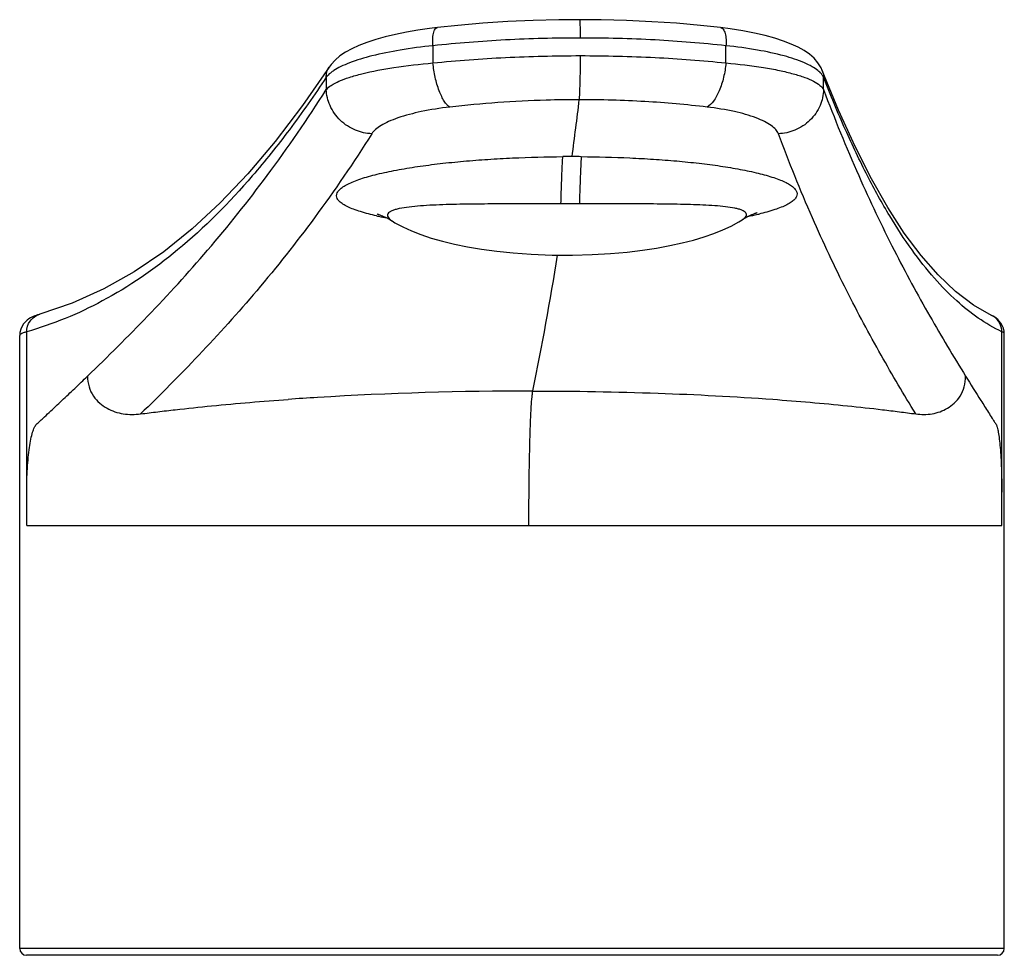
# Model space of a CAD drawing. Header units: millimetres. Extents: x 73 to 388, y 38 to 444.
# Tile 5 of 6: x 77 to 120, y 403 to 444. Entities that reach past the tile are written whole.
import ezdxf

# ---------------------------------------------------------------- set-up
doc = ezdxf.new("R2010")
doc.units = ezdxf.units.MM
doc.header["$LTSCALE"] = 30.734
doc.layers.get('0').update_dxf_attribs({"linetype": 'CONTINUOUS'})

msp = doc.modelspace()

# ---------------------------------------------------------------- linework, layer by layer
at = {"color": 7, "linetype": 'CONTINUOUS'}
for p, q in [((94.872, 443.594), (94.872, 443.594)), ((107.23, 443.593), (107.23, 443.593)), ((90.138, 441.863), (90.139, 441.864)), ((112.392, 439.989), (111.681, 441.716)), ((111.681, 441.716), (111.681, 441.716)), ((92.239, 435.451), (92.24, 435.45)), ((92.24, 435.45), (92.24, 435.451)), ((92.242, 435.45), (92.249, 435.447)), ((92.249, 435.447), (92.261, 435.443)), ((92.261, 435.443), (92.277, 435.438)), ((92.277, 435.438), (92.295, 435.431)), ((92.295, 435.431), (92.316, 435.424)), ((92.316, 435.424), (92.339, 435.415)), ((92.339, 435.415), (92.363, 435.406)), ((92.363, 435.406), (92.388, 435.397)), ((92.388, 435.397), (92.414, 435.386)), ((92.414, 435.386), (92.441, 435.376)), ((92.441, 435.376), (92.467, 435.365)), ((92.467, 435.365), (92.493, 435.354)), ((92.493, 435.354), (92.519, 435.343)), ((92.519, 435.343), (92.544, 435.333)), ((92.544, 435.333), (92.569, 435.322)), ((92.569, 435.322), (92.593, 435.311)), ((92.593, 435.311), (92.616, 435.301)), ((92.616, 435.301), (92.638, 435.291)), ((92.669, 435.276), (92.688, 435.267)), ((92.688, 435.267), (92.705, 435.258)), ((92.826, 435.191), (92.843, 435.18)), ((92.843, 435.18), (92.884, 435.153)), ((108.184, 435.2), (108.241, 435.239)), ((108.184, 435.2), (108.184, 435.2)), ((108.392, 435.326), (108.413, 435.337)), ((108.413, 435.337), (108.436, 435.348)), ((108.436, 435.348), (108.461, 435.359)), ((108.461, 435.359), (108.486, 435.372)), ((108.486, 435.372), (108.513, 435.384)), ((108.513, 435.384), (108.541, 435.397)), ((108.541, 435.397), (108.57, 435.409)), ((108.57, 435.409), (108.6, 435.422)), ((108.6, 435.422), (108.631, 435.435)), ((108.631, 435.435), (108.661, 435.448)), ((108.661, 435.448), (108.692, 435.46)), ((108.692, 435.46), (108.721, 435.472)), ((108.721, 435.472), (108.749, 435.483)), ((108.749, 435.483), (108.774, 435.492)), ((108.774, 435.492), (108.796, 435.501)), ((108.796, 435.501), (108.815, 435.507)), ((92.884, 435.153), (92.896, 435.145)), ((119.072, 431.023), (119.073, 431.023)), ((119.62, 430.325), (119.59, 430.459)), ((76.639, 430.273), (76.629, 430.144)), ((76.629, 403.37), (76.629, 430.144)), ((76.674, 430.416), (76.639, 430.273)), ((119.629, 430.205), (119.62, 430.325)), ((119.629, 403.37), (119.629, 430.206)), ((76.969, 421.841), (97.047, 421.841)), ((100.681, 421.841), (119.5, 421.841)), ((119.329, 403.07), (76.929, 403.07))]:
    msp.add_line(p, q, dxfattribs=at)
at = {"color": 9, "linetype": 'CONTINUOUS'}
for p, q in [((94.677, 442.799), (94.677, 442.047)), ((107.473, 442.047), (107.473, 442.799)), ((90.018, 441.423), (90.018, 440.886)), ((111.732, 440.886), (111.732, 441.423)), ((101.071, 435.893), (100.265, 435.893)), ((76.641, 430.174), (76.629, 430.144)), ((76.935, 421.841), (76.935, 430.302)), ((119.521, 421.841), (119.521, 430.302)), ((76.935, 421.841), (76.969, 421.841)), ((97.047, 421.841), (100.681, 421.841)), ((119.5, 421.841), (119.521, 421.841)), ((119.629, 403.37), (76.629, 403.37))]:
    msp.add_line(p, q, dxfattribs=at)
at = {"color": 7, "linetype": 'CONTINUOUS'}
for points in [[(101.092, 443.937), (100.168, 443.929), (99.056, 443.901), (97.948, 443.851), (96.851, 443.779), (95.77, 443.687), (94.872, 443.594)], [(107.23, 443.593), (106.368, 443.686), (105.31, 443.778), (104.23, 443.85), (103.135, 443.9), (102.029, 443.929), (101.092, 443.937)], [(94.872, 443.594), (94.525, 443.551), (94.015, 443.478), (93.519, 443.392), (93.043, 443.295), (92.595, 443.187), (92.176, 443.068), (91.792, 442.942), (91.444, 442.806), (91.133, 442.663), (90.857, 442.512), (90.615, 442.351), (90.406, 442.176), (90.228, 441.986), (90.138, 441.863)], [(111.681, 441.716), (111.625, 441.838), (111.489, 442.055), (111.319, 442.249), (111.117, 442.424), (110.886, 442.584), (110.622, 442.732), (110.322, 442.872), (109.984, 443.005), (109.605, 443.129), (109.183, 443.246), (108.718, 443.354), (108.211, 443.452), (107.663, 443.538), (107.23, 443.593)], [(90.139, 441.864), (88.978, 440.184), (87.784, 438.613), (86.591, 437.202), (85.389, 435.936), (84.168, 434.804), (82.919, 433.803), (81.635, 432.927), (80.306, 432.177), (78.917, 431.552), (77.502, 431.071)], [(119.073, 431.023), (118.283, 431.474), (117.496, 432.068), (116.735, 432.788), (115.991, 433.637), (115.262, 434.615), (114.543, 435.728), (113.829, 436.985), (113.115, 438.397), (112.392, 439.989)], [(92.638, 435.291), (92.659, 435.281), (92.669, 435.276)], [(92.705, 435.258), (92.721, 435.25), (92.728, 435.247), (92.736, 435.243), (92.743, 435.239), (92.749, 435.236), (92.756, 435.232), (92.762, 435.229), (92.768, 435.225), (92.774, 435.222), (92.779, 435.219), (92.784, 435.216), (92.789, 435.214), (92.793, 435.211), (92.797, 435.209), (92.801, 435.207), (92.805, 435.204), (92.809, 435.202), (92.814, 435.199), (92.819, 435.195), (92.826, 435.191)], [(92.896, 435.145), (93.016, 435.07), (93.358, 434.883), (93.736, 434.71), (94.151, 434.549), (94.602, 434.4), (95.091, 434.262), (95.617, 434.135), (96.186, 434.019), (96.8, 433.915), (97.466, 433.825), (98.184, 433.75), (98.97, 433.693), (99.876, 433.657), (100.777, 433.653), (101.626, 433.676), (102.437, 433.724), (103.161, 433.789), (103.824, 433.869), (104.443, 433.963), (105.018, 434.068), (105.553, 434.184), (106.051, 434.31), (106.515, 434.447), (106.946, 434.595), (107.343, 434.753), (107.706, 434.923), (108.036, 435.106), (108.184, 435.2)], [(108.241, 435.239), (108.25, 435.245), (108.257, 435.25), (108.263, 435.254), (108.268, 435.257), (108.273, 435.26), (108.277, 435.263), (108.282, 435.266), (108.286, 435.268), (108.291, 435.271), (108.296, 435.274), (108.302, 435.277), (108.307, 435.281), (108.314, 435.284), (108.32, 435.288), (108.327, 435.292), (108.334, 435.296), (108.341, 435.3), (108.349, 435.304), (108.357, 435.308), (108.365, 435.312), (108.374, 435.317), (108.383, 435.321), (108.392, 435.326)], [(108.815, 435.507), (108.829, 435.513), (108.835, 435.514), (108.839, 435.516)], [(77.503, 431.071), (77.476, 431.063), (77.41, 431.043), (77.347, 431.022), (77.285, 430.999), (77.224, 430.974), (77.162, 430.945), (77.098, 430.911), (77.03, 430.869), (76.957, 430.815), (76.88, 430.746), (76.802, 430.656), (76.731, 430.546), (76.674, 430.416)], [(119.59, 430.459), (119.54, 430.581), (119.479, 430.687), (119.41, 430.775), (119.341, 430.845), (119.274, 430.901), (119.21, 430.946), (119.149, 430.982), (119.09, 431.014), (119.072, 431.023)]]:
    msp.add_lwpolyline(points, dxfattribs=at)
at = {"color": 9, "linetype": 'CONTINUOUS'}
for centre, radius, start, end in [((91.432, 440.054), 1.984, 123.2326, 125.5091), ((110.951, 440.996), 0.895, 39.7748, 44.1372), ((-103.731, 465.293), 206.302, 352.38533, 353.08114), ((100.752, 379.462), 58.494, 90.00003, 90.3954), ((100.753, 379.621), 58.334, 89.60405, 90.00013), ((94.96, 447.72), 12.653, 257.4852, 257.8902), ((95.427, 449.945), 14.926, 257.9287, 259.3151), ((105.796, 448.624), 13.54, 281.1979, 283.078), ((106.202, 446.856), 11.726, 283.1004, 283.3863), ((-46.085, 457.212), 148.093, 348.51247, 350.84378), ((118.726, 430.307), 0.795, 7.1609, 64.1357), ((118.72, 430.306), 0.801, 359.7476, 7.2233)]:
    msp.add_arc(centre, radius, start, end, dxfattribs=at)
at = {"color": 7, "linetype": 'CONTINUOUS'}
for centre, radius, start, end in [((97.986, 291.455), 136.237, 93.51471, 94.05159), ((98.92, 275.199), 152.519, 89.95444, 93.49054), ((76.929, 403.37), 0.3, 180, 270), ((119.329, 403.37), 0.3, 270, 360)]:
    msp.add_arc(centre, radius, start, end, dxfattribs=at)
at = {"color": 9, "linetype": 'CONTINUOUS'}
for points, knots in [([(101.119, 443.137), (101.119, 443.183), (101.119, 443.277), (101.118, 443.419), (101.115, 443.556), (101.112, 443.682), (101.109, 443.775), (101.105, 443.837), (101.103, 443.873), (101.1, 443.9), (101.098, 443.92), (101.096, 443.93), (101.093, 443.937), (101.092, 443.937)], [0, 0, 0, 0, 0.17307, 0.352288, 0.528069, 0.68919, 0.823263, 0.876935, 0.921117, 0.955569, 0.980068, 0.994524, 1, 1, 1, 1]), ([(94.677, 442.799), (94.668, 442.89), (94.661, 443.07), (94.683, 443.287), (94.726, 443.438), (94.772, 443.534), (94.831, 443.589), (94.872, 443.594)], [0, 0, 0, 0, 0.318019, 0.625561, 0.754683, 0.85898, 1, 1, 1, 1]), ([(107.23, 443.594), (107.251, 443.591), (107.297, 443.574), (107.354, 443.518), (107.403, 443.436), (107.456, 443.286), (107.486, 443.069), (107.482, 442.889), (107.473, 442.799)], [0, 0, 0, 0, 0.071892, 0.15841, 0.265006, 0.393238, 0.692681, 1, 1, 1, 1]), ([(101.119, 443.137), (100.026, 443.137), (97.874, 443.081), (95.729, 442.912), (94.677, 442.799)], [0, 0, 0, 0, 0.508328, 1, 1, 1, 1]), ([(107.473, 442.799), (106.444, 442.913), (104.327, 443.082), (102.205, 443.137), (101.119, 443.137)], [0, 0, 0, 0, 0.488132, 1, 1, 1, 1]), ([(94.677, 442.799), (94.198, 442.75), (93.303, 442.635), (92.084, 442.39), (91.218, 442.134), (90.668, 441.901), (90.443, 441.777), (90.345, 441.713)], [0, 0, 0, 0, 0.321412, 0.601279, 0.82938, 0.922041, 1, 1, 1, 1]), ([(111.491, 441.713), (111.412, 441.778), (111.221, 441.902), (110.734, 442.138), (109.936, 442.394), (108.787, 442.637), (107.934, 442.751), (107.473, 442.799)], [0, 0, 0, 0, 0.073162, 0.16187, 0.386073, 0.668671, 1, 1, 1, 1]), ([(90.018, 440.886), (90.08, 440.958), (90.259, 441.094), (90.6, 441.266), (91.05, 441.431), (91.846, 441.655), (93.066, 441.881), (94.107, 441.999), (94.677, 442.047)], [0, 0, 0, 0, 0.058569, 0.136704, 0.235356, 0.354099, 0.646874, 1, 1, 1, 1]), ([(94.677, 442.047), (95.729, 442.154), (97.875, 442.313), (100.026, 442.366), (101.119, 442.366)], [0, 0, 0, 0, 0.491561, 1, 1, 1, 1]), ([(95.408, 440.12), (95.365, 440.149), (95.278, 440.227), (95.162, 440.383), (95.048, 440.587), (94.901, 440.932), (94.763, 441.423), (94.698, 441.836), (94.677, 442.047)], [0, 0, 0, 0, 0.07307, 0.164803, 0.276248, 0.405168, 0.698343, 1, 1, 1, 1]), ([(101.069, 440.441), (101.08, 440.528), (101.093, 440.768), (101.108, 441.203), (101.117, 441.757), (101.119, 442.159), (101.119, 442.366)], [0, 0, 0, 0, 0.137068, 0.373271, 0.678071, 1, 1, 1, 1]), ([(101.119, 442.366), (102.205, 442.366), (104.327, 442.314), (106.443, 442.155), (107.473, 442.047)], [0, 0, 0, 0, 0.511983, 1, 1, 1, 1]), ([(107.473, 442.047), (107.452, 441.836), (107.384, 441.421), (107.206, 440.852), (106.971, 440.404), (106.76, 440.182), (106.653, 440.12)], [0, 0, 0, 0, 0.295897, 0.585662, 0.827374, 1, 1, 1, 1]), ([(107.473, 442.047), (108.021, 441.999), (108.803, 441.909), (109.781, 441.731), (110.384, 441.588), (110.884, 441.433), (111.278, 441.268), (111.561, 441.097), (111.696, 440.957), (111.732, 440.886)], [0, 0, 0, 0, 0.366868, 0.524871, 0.663015, 0.779716, 0.874249, 0.946838, 1, 1, 1, 1]), ([(90.018, 441.423), (90.014, 441.497), (90.03, 441.653), (90.095, 441.796), (90.138, 441.863)], [0, 0, 0, 0, 0.482755, 1, 1, 1, 1]), ([(90.28, 441.669), (90.253, 441.649), (90.157, 441.577), (90.069, 441.492), (90.018, 441.423)], [0, 0, 0, 0, 0.279767, 1, 1, 1, 1]), ([(111.594, 441.62), (111.586, 441.627), (111.553, 441.66), (111.518, 441.691), (111.491, 441.713)], [0, 0, 0, 0, 0.239057, 1, 1, 1, 1]), ([(111.681, 441.716), (111.69, 441.691), (111.722, 441.597), (111.734, 441.496), (111.732, 441.423)], [0, 0, 0, 0, 0.260843, 1, 1, 1, 1]), ([(90.018, 441.423), (89.503, 440.644), (88.473, 439.171), (86.397, 436.569), (83.771, 433.911), (80.422, 431.596), (78.077, 430.631), (76.935, 430.302)], [0, 0, 0, 0, 0.15978, 0.307525, 0.569732, 0.796469, 1, 1, 1, 1]), ([(111.732, 441.423), (111.727, 441.435), (111.701, 441.487), (111.668, 441.535), (111.639, 441.569)], [0, 0, 0, 0, 0.2352, 1, 1, 1, 1]), ([(119.521, 430.302), (118.805, 430.648), (117.762, 431.393), (116.517, 432.673), (115.538, 433.92), (114.566, 435.416), (113.599, 437.174), (112.64, 439.199), (112.035, 440.653), (111.732, 441.423)], [0, 0, 0, 0, 0.172076, 0.272996, 0.386607, 0.514818, 0.659138, 0.820717, 1, 1, 1, 1]), ([(79.59, 428.365), (80.48, 429.223), (82.278, 431.008), (84.925, 433.907), (87.554, 437.197), (89.201, 439.602), (90.018, 440.886)], [0, 0, 0, 0, 0.227049, 0.465174, 0.720588, 1, 1, 1, 1]), ([(92.007, 438.954), (91.764, 438.962), (91.255, 439.073), (90.597, 439.505), (90.147, 440.147), (90.028, 440.648), (90.018, 440.886)], [0, 0, 0, 0, 0.241307, 0.503137, 0.763019, 1, 1, 1, 1]), ([(111.732, 440.886), (111.726, 440.648), (111.616, 440.148), (111.172, 439.504), (110.513, 439.072), (110.004, 438.962), (109.76, 438.954)], [0, 0, 0, 0, 0.236516, 0.495353, 0.757085, 1, 1, 1, 1]), ([(111.732, 440.886), (112.212, 439.619), (113.176, 437.248), (114.742, 433.95), (116.322, 431.039), (117.405, 429.23), (117.94, 428.365)], [0, 0, 0, 0, 0.290354, 0.548228, 0.782025, 1, 1, 1, 1]), ([(101.069, 440.441), (100.587, 440.441), (98.696, 440.414), (96.807, 440.283), (95.408, 440.12)], [0, 0, 0, 0, 0.254995, 1, 1, 1, 1]), ([(106.653, 440.12), (105.749, 440.229), (103.889, 440.389), (102.024, 440.441), (101.069, 440.441)], [0, 0, 0, 0, 0.488209, 1, 1, 1, 1]), ([(95.408, 440.12), (94.99, 440.072), (94.227, 439.953), (93.336, 439.724), (92.757, 439.5), (92.428, 439.333), (92.176, 439.158), (92.05, 439.022), (92.007, 438.954)], [0, 0, 0, 0, 0.343722, 0.631714, 0.750313, 0.850906, 0.93368, 1, 1, 1, 1]), ([(109.76, 438.954), (109.735, 439.021), (109.643, 439.158), (109.434, 439.334), (109.145, 439.502), (108.618, 439.727), (107.779, 439.956), (107.054, 440.072), (106.653, 440.12)], [0, 0, 0, 0, 0.063031, 0.141576, 0.238605, 0.355132, 0.645062, 1, 1, 1, 1]), ([(92.007, 438.954), (91.215, 437.704), (89.619, 435.358), (87.074, 432.142), (84.513, 429.304), (82.772, 427.556), (81.91, 426.718)], [0, 0, 0, 0, 0.279189, 0.534773, 0.773063, 1, 1, 1, 1]), ([(115.761, 426.718), (115.243, 427.564), (114.195, 429.334), (112.669, 432.183), (111.157, 435.406), (110.224, 437.719), (109.76, 438.954)], [0, 0, 0, 0, 0.217995, 0.452094, 0.710139, 1, 1, 1, 1]), ([(92.218, 435.368), (91.98, 435.421), (91.641, 435.506), (91.222, 435.647), (90.966, 435.754), (90.757, 435.866), (90.599, 435.984), (90.495, 436.11), (90.455, 436.25), (90.494, 436.391), (90.598, 436.521), (90.756, 436.644), (90.967, 436.764), (91.227, 436.879), (91.531, 436.989), (91.874, 437.094), (92.392, 437.229), (93.104, 437.379), (94.02, 437.529), (94.999, 437.656), (96.023, 437.76), (97.08, 437.841), (98.525, 437.921), (99.617, 437.949), (100.349, 437.954)], [0, 0, 0, 0, 0.059439, 0.085173, 0.107821, 0.127113, 0.142952, 0.155654, 0.166322, 0.177057, 0.189953, 0.206114, 0.225847, 0.249054, 0.275455, 0.304703, 0.336439, 0.406096, 0.482138, 0.562853, 0.646932, 0.733388, 0.821451, 1, 1, 1, 1]), ([(100.265, 435.893), (100.27, 436.065), (100.28, 436.409), (100.295, 436.838), (100.308, 437.182), (100.319, 437.439), (100.328, 437.654), (100.337, 437.826), (100.343, 437.912), (100.349, 437.954)], [0, 0, 0, 0, 0.250004, 0.500007, 0.625009, 0.750011, 0.875013, 0.937514, 1, 1, 1, 1]), ([(101.156, 437.954), (101.15, 437.912), (101.144, 437.826), (101.135, 437.654), (101.126, 437.439), (101.115, 437.182), (101.102, 436.838), (101.087, 436.409), (101.077, 436.065), (101.072, 435.893)], [0, 0, 0, 0, 0.062486, 0.124987, 0.249989, 0.374991, 0.499993, 0.749996, 1, 1, 1, 1]), ([(101.156, 437.954), (101.862, 437.949), (102.914, 437.923), (104.302, 437.847), (105.311, 437.77), (106.284, 437.672), (107.211, 437.553), (108.074, 437.411), (108.854, 437.247), (109.438, 437.085), (109.84, 436.939), (110.086, 436.83), (110.288, 436.716), (110.441, 436.598), (110.543, 436.474), (110.587, 436.339), (110.557, 436.201), (110.463, 436.076), (110.317, 435.957), (110.121, 435.844), (109.877, 435.736), (109.474, 435.591), (109.147, 435.503), (108.916, 435.448)], [0, 0, 0, 0, 0.180535, 0.268965, 0.355385, 0.439058, 0.519044, 0.594124, 0.662712, 0.72275, 0.748825, 0.771845, 0.791561, 0.807884, 0.821071, 0.8321, 0.842905, 0.855584, 0.871368, 0.890667, 0.913455, 0.939492, 1, 1, 1, 1]), ([(100.265, 435.893), (99.837, 435.893), (98.984, 435.893), (97.714, 435.891), (96.469, 435.884), (95.458, 435.867), (94.683, 435.838), (94.145, 435.806), (93.656, 435.761), (93.288, 435.706), (93.039, 435.646), (92.893, 435.596), (92.783, 435.54), (92.707, 435.473), (92.681, 435.387), (92.715, 435.3), (92.791, 435.219), (92.857, 435.17), (92.896, 435.145)], [0, 0, 0, 0, 0.15996, 0.318755, 0.474757, 0.625163, 0.696736, 0.764461, 0.826586, 0.880422, 0.90313, 0.92235, 0.937745, 0.94947, 0.958983, 0.969299, 0.982752, 1, 1, 1, 1]), ([(108.184, 435.2), (108.22, 435.225), (108.282, 435.272), (108.35, 435.349), (108.377, 435.433), (108.343, 435.512), (108.267, 435.572), (108.158, 435.624), (108.018, 435.669), (107.78, 435.723), (107.431, 435.773), (106.967, 435.814), (106.456, 435.842), (105.717, 435.869), (104.748, 435.885), (103.549, 435.891), (102.318, 435.893), (101.489, 435.893), (101.071, 435.893)], [0, 0, 0, 0, 0.016995, 0.03, 0.039921, 0.049394, 0.061314, 0.076858, 0.09607, 0.118603, 0.171762, 0.233024, 0.299944, 0.370901, 0.52079, 0.677312, 0.837615, 1, 1, 1, 1]), ([(76.935, 430.302), (76.933, 430.467), (77.039, 430.813), (77.338, 431.024), (77.502, 431.071)], [0, 0, 0, 0, 0.490555, 1, 1, 1, 1]), ([(76.859, 430.28), (76.811, 430.265), (76.735, 430.238), (76.661, 430.198), (76.641, 430.174)], [0, 0, 0, 0, 0.625649, 1, 1, 1, 1]), ([(76.935, 430.302), (76.928, 430.3), (76.903, 430.293), (76.878, 430.286), (76.859, 430.28)], [0, 0, 0, 0, 0.262307, 1, 1, 1, 1]), ([(119.629, 430.206), (119.629, 430.224), (119.593, 430.268), (119.549, 430.289), (119.521, 430.302)], [0, 0, 0, 0, 0.365342, 1, 1, 1, 1]), ([(77.361, 426.263), (77.407, 426.307), (77.501, 426.392), (77.686, 426.565), (78.012, 426.868), (78.477, 427.304), (79.034, 427.832), (79.405, 428.187), (79.59, 428.365)], [0, 0, 0, 0, 0.061978, 0.124078, 0.248432, 0.497835, 0.748299, 1, 1, 1, 1]), ([(79.59, 428.365), (79.59, 428.207), (79.634, 427.899), (79.828, 427.493), (80.107, 427.18), (80.535, 426.884), (81.15, 426.686), (81.66, 426.686), (81.91, 426.718)], [0, 0, 0, 0, 0.146869, 0.284645, 0.412236, 0.532809, 0.765505, 1, 1, 1, 1]), ([(115.761, 426.718), (115.996, 426.686), (116.479, 426.686), (117.059, 426.885), (117.459, 427.182), (117.72, 427.496), (117.9, 427.901), (117.94, 428.207), (117.94, 428.365)], [0, 0, 0, 0, 0.229649, 0.458077, 0.577927, 0.706608, 0.847836, 1, 1, 1, 1]), ([(117.94, 428.365), (118.159, 428.01), (118.49, 427.482), (118.879, 426.869), (119.073, 426.565), (119.183, 426.392), (119.24, 426.307), (119.267, 426.263)], [0, 0, 0, 0, 0.503339, 0.752411, 0.876409, 0.938288, 1, 1, 1, 1]), ([(98.867, 421.841), (98.867, 422.529), (98.873, 423.533), (98.894, 424.823), (98.914, 425.671), (98.939, 426.397), (98.968, 426.982), (98.995, 427.372), (99.02, 427.599), (99.033, 427.684), (99.041, 427.718)], [0, 0, 0, 0, 0.350413, 0.512408, 0.657842, 0.782752, 0.883303, 0.956432, 0.982005, 1, 1, 1, 1]), ([(76.935, 423.299), (76.935, 423.646), (76.949, 424.153), (77, 424.803), (77.05, 425.231), (77.111, 425.599), (77.182, 425.896), (77.258, 426.113), (77.324, 426.227), (77.361, 426.263)], [0, 0, 0, 0, 0.344025, 0.50293, 0.646639, 0.771046, 0.872594, 0.948868, 1, 1, 1, 1]), ([(119.267, 426.263), (119.291, 426.224), (119.329, 426.108), (119.374, 425.893), (119.416, 425.597), (119.452, 425.23), (119.482, 424.803), (119.512, 424.152), (119.52, 423.646), (119.521, 423.299)], [0, 0, 0, 0, 0.046272, 0.120349, 0.221278, 0.346119, 0.491012, 0.651641, 1, 1, 1, 1])]:
    msp.add_open_spline(points, degree=3, knots=knots, dxfattribs=at)
at = {"color": 7, "linetype": 'CONTINUOUS'}
for points, knots in [([(99.041, 427.718), (100.863, 427.718), (104.36, 427.659), (108.942, 427.419), (112.209, 427.139), (114.048, 426.936), (115.04, 426.815), (115.523, 426.75), (115.761, 426.718)], [0, 0, 0, 0, 0.326172, 0.625751, 0.821158, 0.91286, 0.957026, 1, 1, 1, 1]), ([(81.91, 426.718), (82.159, 426.749), (82.663, 426.814), (83.696, 426.934), (85.595, 427.135), (87.242, 427.272), (88.36, 427.351)], [0, 0, 0, 0, 0.116252, 0.235281, 0.481122, 1, 1, 1, 1])]:
    msp.add_open_spline(points, degree=3, knots=knots, dxfattribs=at)

doc.saveas('drawing.dxf')
